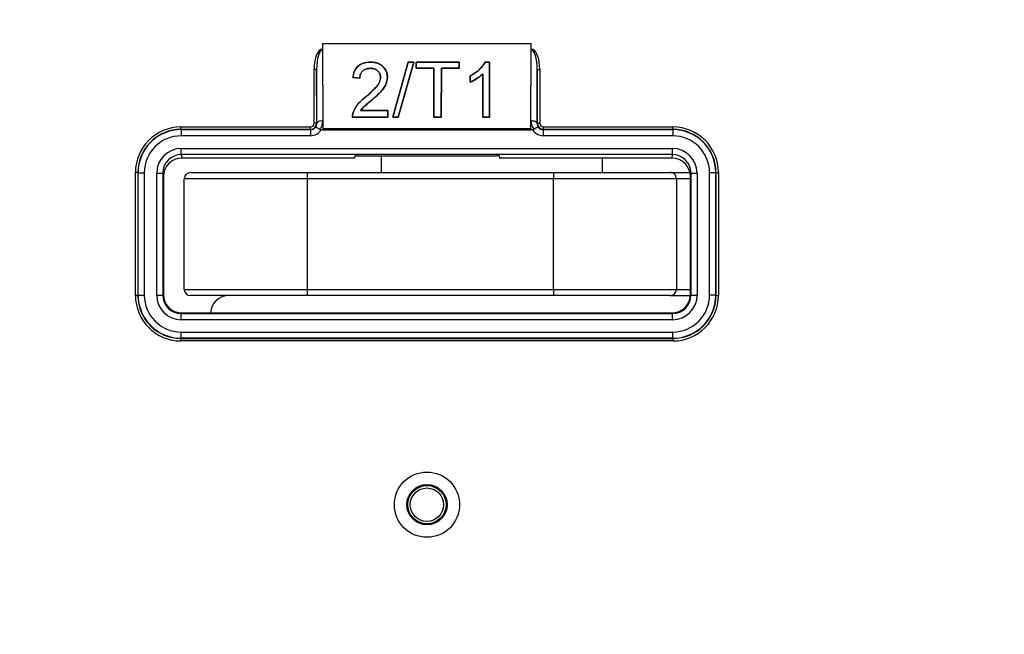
# Paper-space layout 'Sheet1' of a CAD drawing. Header units: millimetres. Extents: x 0 to 420, y 0 to 297.
# Tile 11 of 130: x 57 to 73, y 76 to 86. Entities that reach past the tile are written whole.
import ezdxf

# ---------------------------------------------------------------- set-up
doc = ezdxf.new("R2010")
doc.units = ezdxf.units.MM
doc.layers.add('SLD-0', color=179, linetype='Continuous')
doc.styles.add('SLDTEXTSTYLE1', font='TXT', dxfattribs={"width": 0.75})
doc.styles.add('SLDTEXTSTYLE3', font='TXT', dxfattribs={"width": 0.96})
doc.dimstyles.new('SLDDIMSTYLE3', dxfattribs={"dimtxt": 2.5, "dimasz": 3.302, "dimexe": 0, "dimexo": 0.0625, "dimtad": 1, "dimdec": 1, "dimlfac": 5, "dimrnd": 1e-09, "dimzin": 4, "dimdsep": 46, "dimtxsty": 'SLDTEXTSTYLE1', "dimblk1": 'NONE', "dimblk2": 'NONE', "dimsah": 1, "dimcen": 0, "dimadec": 0, "dimazin": 1, "dimtfac": 1, "dimtmove": 0, "dimatfit": 3, "dimldrblk": 'NONE', "dimfxl": 0, "dimfrac": 2, "dimtolj": 1, "dimtzin": 12, "dimarcsym": 0})
doc.dimstyles.new('SLDDIMSTYLE4', dxfattribs={"dimtxt": 2.5, "dimasz": 3.302, "dimexe": 0, "dimexo": 0.0625, "dimtad": 1, "dimdec": 1, "dimlfac": 5, "dimrnd": 1e-09, "dimzin": 12, "dimdsep": 46, "dimtxsty": 'SLDTEXTSTYLE1', "dimblk1": 'NONE', "dimblk2": 'NONE', "dimsah": 1, "dimcen": 0, "dimadec": 0, "dimazin": 3, "dimtfac": 1, "dimtmove": 0, "dimatfit": 3, "dimldrblk": 'NONE', "dimfxl": 0, "dimfrac": 2, "dimtolj": 1, "dimtzin": 12, "dimarcsym": 0})

# ---------------------------------------------------------------- blocks, each defined once
blk = doc.blocks.new('_D_22')
at = {"layer": 'SLD-0', "color": 179}
for p, q in [((177.639, 244.196), (170.681, 237.013)), ((170.681, 237.013), (163.266, 229.357)), ((168.235, 235.206), (170.681, 237.013)), ((170.681, 237.013), (168.594, 234.858)), ((170.681, 237.013), (168.953, 234.51)), ((168.235, 235.206), (168.953, 234.51)), ((163.266, 229.357), (151.443, 229.357))]:
    blk.add_line(p, q, dxfattribs=at)
at = {"layer": 'SLD-0', "color": 179, "char_height": 2.5, "attachment_point": 1, "style": 'SLDTEXTSTYLE3'}
for s, insert in [('%%c', (150.193, 232.392)), ('20.0', (155.213, 232.43))]:
    blk.add_mtext(s, dxfattribs=dict(at, insert=insert))
blk = doc.blocks.new('_None')
blk = doc.blocks.new('_D_23')
at = {"layer": 'SLD-0', "color": 179}
for p, q in [((163.999, 261.493), (154.023, 261.493)), ((172.8, 249.896), (163.999, 261.493)), ((171.384, 252.588), (170.588, 251.984)), ((171.384, 252.588), (172.8, 249.896)), ((172.8, 249.896), (170.986, 252.286)), ((172.8, 249.896), (170.588, 251.984)), ((175.52, 246.312), (172.8, 249.896))]:
    blk.add_line(p, q, dxfattribs=at)
at = {"layer": 'SLD-0', "color": 179, "char_height": 2.5, "attachment_point": 1, "style": 'SLDTEXTSTYLE3'}
for s, insert in [('%%c', (152.773, 264.528)), ('9.0', (157.794, 264.566))]:
    blk.add_mtext(s, dxfattribs=dict(at, insert=insert))
blk = doc.blocks.new('_D_24')
at = {"layer": 'SLD-0', "color": 179}
for p, q in [((241.453, 256.697), (250.709, 264.131)), ((250.709, 264.131), (262.532, 264.131)), ((241.453, 256.697), (243.478, 258.965)), ((244.105, 258.186), (243.478, 258.965)), ((241.453, 256.697), (243.792, 258.576)), ((244.105, 258.186), (241.453, 256.697)), ((236.385, 252.627), (241.453, 256.697))]:
    blk.add_line(p, q, dxfattribs=at)
at = {"layer": 'SLD-0', "color": 179, "char_height": 2.5, "attachment_point": 1, "style": 'SLDTEXTSTYLE3'}
for s, insert in [('%%c', (251.047, 267.167)), ('13.0', (256.067, 267.205))]:
    blk.add_mtext(s, dxfattribs=dict(at, insert=insert))
blk = doc.blocks.new('_D_25')
at = {"layer": 'SLD-0', "color": 179}
for p, q in [((240.691, 239.098), (237.146, 235.226)), ((237.146, 235.226), (227.951, 225.18)), ((234.752, 233.35), (237.146, 235.226)), ((237.146, 235.226), (235.121, 233.013)), ((237.146, 235.226), (235.489, 232.675)), ((234.752, 233.35), (235.489, 232.675)), ((227.951, 225.18), (216.128, 225.18))]:
    blk.add_line(p, q, dxfattribs=at)
at = {"layer": 'SLD-0', "color": 179, "char_height": 2.5, "attachment_point": 1, "style": 'SLDTEXTSTYLE3'}
for s, insert in [('%%c', (214.878, 228.215)), ('10.5', (219.898, 228.254))]:
    blk.add_mtext(s, dxfattribs=dict(at, insert=insert))
blk = doc.blocks.new('_D_28')
at = {"layer": 'SLD-0', "color": 179}
for p, q in [((173.264, 174.39), (183.569, 183.365)), ((183.569, 183.365), (193.545, 183.365)), ((173.264, 174.39), (175.198, 176.738)), ((175.855, 175.984), (175.198, 176.738)), ((173.264, 174.39), (175.526, 176.361)), ((175.855, 175.984), (173.264, 174.39)), ((169.87, 171.435), (173.264, 174.39))]:
    blk.add_line(p, q, dxfattribs=at)
at = {"layer": 'SLD-0', "color": 179, "char_height": 2.5, "attachment_point": 1, "style": 'SLDTEXTSTYLE3'}
for s, insert in [('%%c', (183.906, 186.4)), ('9.0', (188.927, 186.438))]:
    blk.add_mtext(s, dxfattribs=dict(at, insert=insert))
blk = doc.blocks.new('_D_30')
at = {"layer": 'SLD-0', "color": 179}
for p, q in [((230.033, 164.087), (234.374, 159.249)), ((236.006, 156.682), (234.374, 159.249)), ((234.374, 159.249), (236.75, 157.35)), ((234.374, 159.249), (236.378, 157.016)), ((234.374, 159.249), (244.668, 147.778)), ((236.006, 156.682), (236.75, 157.35)), ((244.668, 147.778), (256.491, 147.778))]:
    blk.add_line(p, q, dxfattribs=at)
at = {"layer": 'SLD-0', "color": 179, "char_height": 2.5, "attachment_point": 1, "style": 'SLDTEXTSTYLE3'}
for s, insert in [('%%c', (245.006, 150.813)), ('13.0', (250.026, 150.851))]:
    blk.add_mtext(s, dxfattribs=dict(at, insert=insert))
blk = doc.blocks.new('_D_31')
at = {"layer": 'SLD-0', "color": 179}
for p, q in [((224.118, 191.46), (212.295, 191.46)), ((230.761, 181.361), (224.118, 191.46)), ((229.53, 184.142), (228.695, 183.593)), ((229.53, 184.142), (230.761, 181.361)), ((230.761, 181.361), (229.113, 183.868)), ((230.761, 181.361), (228.695, 183.593)), ((233.646, 176.975), (230.761, 181.361))]:
    blk.add_line(p, q, dxfattribs=at)
at = {"layer": 'SLD-0', "color": 179, "char_height": 2.5, "attachment_point": 1, "style": 'SLDTEXTSTYLE3'}
for s, insert in [('%%c', (211.045, 194.495)), ('10.5', (216.066, 194.534))]:
    blk.add_mtext(s, dxfattribs=dict(at, insert=insert))

psp = doc.layouts.new('Sheet1')

# ---------------------------------------------------------------- linework, layer by layer
at = {"layer": 'SLD-0', "color": 179, "linetype": 'Continuous', "lineweight": 25}
for p, q in [((61.738, 85.672), (61.738, 85.576)), ((61.738, 85.672), (61.743, 84.288)), ((61.738, 85.672), (65.129, 85.672)), ((65.124, 84.288), (65.129, 85.672)), ((65.13, 85.576), (65.129, 85.672)), ((61.706, 85.576), (61.709, 85.576)), ((61.738, 85.576), (61.706, 85.576)), ((61.709, 85.576), (61.738, 85.576)), ((61.738, 85.576), (61.738, 85.568)), ((61.738, 85.576), (61.738, 85.576)), ((61.738, 85.568), (61.742, 84.414)), ((65.125, 84.414), (65.13, 85.568)), ((65.13, 85.568), (65.13, 85.576)), ((65.13, 85.576), (65.13, 85.576)), ((65.13, 85.576), (65.159, 85.576)), ((65.161, 85.576), (65.13, 85.576)), ((65.159, 85.576), (65.161, 85.576)), ((62.516, 85.369), (62.516, 85.37)), ((63.129, 85.37), (62.88, 84.476)), ((62.881, 84.476), (63.129, 85.369)), ((63.221, 85.369), (62.965, 84.476)), ((62.966, 84.476), (63.222, 85.37)), ((63.222, 85.37), (63.129, 85.37)), ((63.129, 85.369), (63.129, 85.37)), ((63.129, 85.369), (63.221, 85.369)), ((63.221, 85.369), (63.222, 85.37)), ((63.957, 85.37), (63.256, 85.37)), ((63.256, 85.37), (63.256, 85.269)), ((63.256, 85.369), (63.256, 85.37)), ((63.257, 85.269), (63.256, 85.369)), ((63.256, 85.369), (63.957, 85.369)), ((63.957, 85.269), (63.957, 85.37)), ((63.957, 85.369), (63.957, 85.37)), ((63.957, 85.369), (63.957, 85.269)), ((64.453, 85.37), (64.381, 85.37)), ((64.381, 85.369), (64.381, 85.37)), ((64.381, 85.369), (64.453, 85.369)), ((64.45, 84.476), (64.453, 85.37)), ((64.453, 85.369), (64.45, 84.476)), ((64.453, 85.369), (64.453, 85.37)), ((61.599, 84.376), (61.599, 85.252)), ((61.639, 85.252), (61.599, 85.252)), ((61.642, 84.372), (61.639, 85.252)), ((61.639, 85.252), (61.639, 84.376)), ((62.514, 85.269), (62.514, 85.269)), ((63.256, 85.269), (63.545, 85.269)), ((63.257, 85.269), (63.256, 85.269)), ((63.545, 85.269), (63.257, 85.269)), ((63.545, 85.269), (63.548, 84.476)), ((63.548, 84.476), (63.545, 85.269)), ((63.545, 85.269), (63.545, 85.269)), ((63.665, 84.476), (63.668, 85.269)), ((63.668, 85.269), (63.665, 84.476)), ((63.668, 85.269), (63.957, 85.269)), ((63.957, 85.269), (63.668, 85.269)), ((63.668, 85.269), (63.668, 85.269)), ((63.957, 85.269), (63.957, 85.269)), ((64.342, 85.178), (64.341, 85.177)), ((64.341, 85.177), (64.344, 84.476)), ((64.344, 84.476), (64.342, 85.178)), ((65.228, 85.252), (65.225, 84.372)), ((65.228, 84.376), (65.228, 85.252)), ((65.228, 85.252), (65.268, 85.252)), ((65.268, 85.252), (65.268, 84.376)), ((62.23, 85.119), (62.341, 85.108)), ((62.231, 85.119), (62.23, 85.119)), ((62.341, 85.108), (62.231, 85.119)), ((62.341, 85.108), (62.341, 85.108)), ((62.68, 85.121), (62.68, 85.121)), ((62.791, 85.122), (62.791, 85.122)), ((64.134, 85.145), (64.134, 85.043)), ((64.134, 85.144), (64.134, 85.145)), ((64.135, 85.044), (64.134, 85.144)), ((64.135, 85.044), (64.134, 85.043)), ((62.438, 84.805), (62.438, 84.805)), ((62.541, 84.756), (62.541, 84.756)), ((62.233, 84.549), (62.233, 84.55)), ((62.355, 84.582), (62.8, 84.582)), ((62.8, 84.582), (62.356, 84.582)), ((62.8, 84.476), (62.8, 84.582)), ((62.8, 84.582), (62.8, 84.476)), ((62.8, 84.582), (62.8, 84.582)), ((61.639, 84.376), (61.599, 84.376)), ((61.639, 84.376), (61.642, 84.372)), ((61.644, 84.38), (61.642, 84.372)), ((61.65, 84.388), (61.644, 84.38)), ((61.659, 84.395), (61.65, 84.388)), ((61.672, 84.402), (61.659, 84.395)), ((61.687, 84.407), (61.672, 84.402)), ((61.704, 84.411), (61.687, 84.407)), ((61.723, 84.413), (61.704, 84.411)), ((61.742, 84.414), (61.723, 84.413)), ((61.742, 84.414), (61.743, 84.271)), ((62.221, 84.476), (62.8, 84.476)), ((62.8, 84.476), (62.221, 84.476)), ((62.221, 84.476), (62.221, 84.476)), ((62.8, 84.476), (62.8, 84.476)), ((62.88, 84.476), (62.966, 84.476)), ((62.881, 84.476), (62.88, 84.476)), ((62.965, 84.476), (62.881, 84.476)), ((62.965, 84.476), (62.966, 84.476)), ((63.548, 84.476), (63.665, 84.476)), ((63.665, 84.476), (63.548, 84.476)), ((63.548, 84.476), (63.548, 84.476)), ((63.665, 84.476), (63.665, 84.476)), ((64.344, 84.476), (64.45, 84.476)), ((64.45, 84.476), (64.344, 84.476)), ((64.344, 84.476), (64.344, 84.476)), ((64.45, 84.476), (64.45, 84.476)), ((65.124, 84.271), (65.125, 84.414)), ((65.144, 84.413), (65.125, 84.414)), ((65.163, 84.411), (65.144, 84.413)), ((65.18, 84.407), (65.163, 84.411)), ((65.195, 84.402), (65.18, 84.407)), ((65.208, 84.395), (65.195, 84.402)), ((65.217, 84.388), (65.208, 84.395)), ((65.223, 84.38), (65.217, 84.388)), ((65.225, 84.372), (65.223, 84.38)), ((65.225, 84.372), (65.228, 84.376)), ((65.228, 84.376), (65.268, 84.376)), ((59.434, 84.276), (59.434, 84.316)), ((59.434, 84.316), (61.539, 84.316)), ((59.434, 84.276), (59.438, 84.272)), ((61.539, 84.276), (59.434, 84.276)), ((59.438, 84.272), (61.543, 84.272)), ((59.438, 84.272), (59.438, 84.172)), ((61.539, 84.276), (61.539, 84.316)), ((61.543, 84.272), (61.539, 84.276)), ((61.543, 84.272), (61.543, 84.172)), ((61.743, 84.271), (61.715, 84.271)), ((61.743, 84.288), (61.743, 84.271)), ((61.743, 84.288), (65.124, 84.288)), ((61.743, 84.271), (65.124, 84.271)), ((65.124, 84.288), (65.124, 84.271)), ((65.152, 84.271), (65.124, 84.271)), ((65.328, 84.276), (65.324, 84.272)), ((65.324, 84.272), (65.324, 84.172)), ((65.324, 84.272), (67.429, 84.272)), ((65.328, 84.276), (65.328, 84.316)), ((65.328, 84.316), (67.433, 84.316)), ((67.433, 84.276), (65.328, 84.276)), ((67.429, 84.272), (67.433, 84.276)), ((67.429, 84.272), (67.429, 84.172)), ((67.433, 84.276), (67.433, 84.316)), ((61.543, 84.172), (59.438, 84.172)), ((67.429, 84.172), (65.324, 84.172)), ((59.439, 83.966), (67.428, 83.966)), ((59.439, 83.866), (59.439, 83.966)), ((67.428, 83.866), (67.428, 83.966)), ((67.428, 83.866), (59.439, 83.866)), ((59.439, 83.866), (59.449, 83.808)), ((62.254, 83.808), (59.449, 83.808)), ((62.26, 83.844), (62.254, 83.808)), ((62.3, 83.847), (64.567, 83.847)), ((62.689, 83.847), (62.689, 83.575)), ((64.608, 83.844), (64.614, 83.808)), ((67.418, 83.808), (64.614, 83.808)), ((66.289, 83.575), (66.289, 83.808)), ((67.418, 83.808), (67.428, 83.866)), ((58.694, 81.576), (58.694, 83.576)), ((58.734, 83.576), (58.694, 83.576)), ((58.738, 83.572), (58.734, 83.576)), ((58.734, 83.576), (58.734, 81.576)), ((58.738, 81.581), (58.738, 83.572)), ((58.738, 83.572), (58.838, 83.572)), ((58.838, 83.572), (58.838, 81.581)), ((59.04, 81.582), (59.04, 83.565)), ((59.04, 83.565), (59.14, 83.565)), ((59.14, 83.565), (59.14, 81.582)), ((59.149, 83.508), (59.14, 83.565)), ((59.589, 83.575), (61.489, 83.575)), ((61.489, 83.575), (61.489, 83.475)), ((61.489, 83.575), (65.489, 83.575)), ((65.489, 83.575), (67.389, 83.575)), ((65.489, 83.575), (65.489, 83.475)), ((67.389, 83.575), (67.71, 83.575)), ((67.727, 83.565), (67.718, 83.508)), ((67.727, 81.582), (67.727, 83.565)), ((67.727, 83.565), (67.827, 83.565)), ((67.827, 83.565), (67.827, 81.582)), ((68.029, 81.581), (68.029, 83.572)), ((68.129, 83.572), (68.029, 83.572)), ((68.133, 83.576), (68.129, 83.572)), ((68.129, 83.572), (68.129, 81.581)), ((68.133, 81.576), (68.133, 83.576)), ((68.133, 83.576), (68.173, 83.576)), ((68.173, 83.576), (68.173, 81.576)), ((59.149, 83.508), (59.149, 81.592)), ((61.489, 83.475), (59.489, 83.475)), ((59.489, 81.675), (59.489, 83.475)), ((65.489, 83.475), (61.489, 83.475)), ((61.489, 83.475), (61.489, 81.675)), ((67.489, 83.475), (65.489, 83.475)), ((65.489, 81.675), (65.489, 83.475)), ((67.489, 83.475), (67.489, 81.675)), ((67.718, 81.592), (67.718, 83.508)), ((59.489, 81.675), (61.489, 81.675)), ((61.489, 81.675), (61.489, 81.575)), ((61.489, 81.675), (65.489, 81.675)), ((65.489, 81.675), (67.489, 81.675)), ((65.489, 81.675), (65.489, 81.575)), ((58.734, 81.576), (58.694, 81.576)), ((58.734, 81.576), (58.738, 81.581)), ((58.738, 81.581), (58.838, 81.581)), ((59.04, 81.582), (59.14, 81.582)), ((59.14, 81.582), (59.149, 81.592)), ((61.489, 81.575), (59.589, 81.575)), ((60.169, 81.575), (60.169, 81.572)), ((65.489, 81.575), (61.489, 81.575)), ((67.389, 81.575), (65.489, 81.575)), ((67.389, 81.575), (67.717, 81.575)), ((67.718, 81.592), (67.727, 81.582)), ((67.727, 81.582), (67.827, 81.582)), ((68.129, 81.581), (68.029, 81.581)), ((68.129, 81.581), (68.133, 81.576)), ((68.133, 81.576), (68.173, 81.576)), ((59.449, 81.292), (59.44, 81.282)), ((59.44, 81.182), (59.44, 81.282)), ((59.44, 81.282), (67.427, 81.282)), ((67.427, 81.182), (59.44, 81.182)), ((59.449, 81.292), (67.418, 81.292)), ((67.427, 81.282), (67.418, 81.292)), ((67.427, 81.182), (67.427, 81.282)), ((59.438, 80.881), (59.434, 80.877)), ((59.434, 80.877), (67.433, 80.877)), ((59.434, 80.877), (59.434, 80.837)), ((59.438, 80.981), (67.429, 80.981)), ((59.438, 80.881), (59.438, 80.981)), ((67.429, 80.881), (59.438, 80.881)), ((67.429, 80.881), (67.429, 80.981)), ((67.433, 80.877), (67.429, 80.881)), ((67.433, 80.877), (67.433, 80.837)), ((67.433, 80.837), (59.434, 80.837))]:
    psp.add_line(p, q, dxfattribs=at)
at = {"layer": 'SLD-0', "color": 8, "linetype": 'Continuous', "lineweight": 25}
for p, q in [((67.718, 83.475), (67.489, 83.475)), ((67.489, 81.675), (67.718, 81.675))]:
    psp.add_line(p, q, dxfattribs=at)
at = {"layer": 'SLD-0', "color": 179, "linetype": 'Continuous', "lineweight": 25}
for radius in [0.53, 0.328, 0.311, 0.271]:
    psp.add_circle((63.434, 78.176), radius, dxfattribs=at)
for centre, radius, start, end in [((61.539, 84.376), 0.1, 270.0028, 359.9974), ((65.328, 84.376), 0.1, 180.0024, 269.9974), ((59.589, 83.475), 0.1, 90.0006, 179.9999), ((67.389, 83.475), 0.1, 0, 90.0001), ((59.589, 81.675), 0.1, 180.0003, 269.9994), ((67.389, 81.675), 0.1, 269.9999, 359.9997), ((60.214, 81.275), 0.3, 90, 176.8416)]:
    psp.add_arc(centre, radius, start, end, dxfattribs=at)
for centre, major_axis, ratio, start_param, end_param in [((61.739, 85.25), (0.001, -0.335), 0.417655, 3.369597, 4.702781), ((61.739, 85.25), (-0.001, 0.318), 0.313973, 6.281519, 7.844373), ((65.128, 85.25), (0.001, 0.318), 0.313973, 4.721993, 6.284866), ((65.128, 85.25), (0.001, 0.335), 0.417655, 4.721997, 6.055177), ((61.539, 84.376), (-0.0424, 0.0424), 0.999924, 2.356237, 3.926959), ((61.542, 84.372), (-0.0395, 0.093), 0.988559, 3.653893, 4.314648), ((61.542, 84.414), (-0.078, 0.185), 0.994278, 3.57229, 4.315949), ((65.325, 84.414), (0.078, 0.185), 0.994278, 1.967237, 2.71089), ((65.325, 84.372), (0.0395, 0.093), 0.988559, 1.968537, 2.629301), ((65.328, 84.376), (-0.0424, -0.0424), 0.999924, 5.497819, 7.068541), ((59.434, 83.576), (-0.523, 0.523), 0.999924, 5.497826, 7.068544), ((59.434, 83.576), (0.495, -0.495), 0.999915, 2.356233, 3.926951), ((59.438, 83.572), (0.495, -0.495), 0.999946, 2.356231, 3.926953), ((61.543, 84.372), (0.0707, -0.0707), 0.999772, 5.497811, 6.40779), ((61.543, 84.372), (-0.141, 0.141), 0.999924, 2.356225, 3.398385), ((65.324, 84.372), (-0.141, -0.141), 0.999924, 6.026393, 7.068545), ((65.324, 84.372), (0.0707, 0.0707), 0.999772, 3.016996, 3.926953), ((67.429, 83.572), (0.495, 0.495), 0.999946, 5.497825, 7.068545), ((67.433, 83.576), (0.523, 0.523), 0.999924, 5.497827, 7.068545), ((67.433, 83.576), (0.495, 0.495), 0.999915, 5.497825, 7.068545), ((59.438, 83.572), (-0.424, 0.424), 0.999924, 5.497825, 7.068546), ((67.429, 83.572), (0.424, 0.424), 0.999924, 5.497825, 7.068545), ((59.44, 83.565), (-0.066, 0.395), 0.998592, 6.118411, 7.688749), ((67.427, 83.565), (0.066, 0.395), 0.998592, 4.877625, 6.447962), ((59.44, 83.565), (-0.049, 0.297), 0.997656, 6.118412, 7.688744), ((59.449, 83.508), (-0.049, 0.296), 0.998592, 6.118409, 7.688749), ((62.3, 83.844), (0.04, 0), 0.056322, 1.569362, 3.13221), ((64.568, 83.844), (0.04, 0), 0.056322, 0.009074, 1.57225), ((67.418, 83.508), (0.049, 0.296), 0.998592, 4.877622, 6.447962), ((67.427, 83.565), (0.049, 0.297), 0.997656, 4.877626, 6.447964), ((59.434, 81.577), (-0.523, -0.523), 0.999924, 5.497825, 7.068545), ((59.434, 81.577), (0.495, 0.495), 0.999915, 2.356233, 3.926952), ((59.438, 81.581), (0.495, 0.495), 0.999946, 2.356233, 3.926954), ((59.438, 81.581), (-0.424, -0.424), 0.999924, 5.497825, 7.068547), ((59.44, 81.582), (0.283, 0.283), 0.999924, 2.356233, 3.926953), ((59.44, 81.582), (0.212, 0.212), 0.999873, 2.356228, 3.926953), ((59.449, 81.592), (0.212, 0.212), 0.999924, 2.356233, 3.926953), ((67.418, 81.592), (-0.212, 0.212), 0.999924, 2.356233, 3.926953), ((67.427, 81.582), (-0.283, 0.283), 0.999924, 2.356232, 3.926953), ((67.427, 81.582), (-0.212, 0.212), 0.999873, 2.356231, 3.926953), ((67.429, 81.581), (0.424, -0.424), 0.999924, 5.497825, 7.068546), ((67.429, 81.581), (0.495, -0.495), 0.999946, 5.497825, 7.068545), ((67.433, 81.577), (0.495, -0.495), 0.999915, 5.497825, 7.068544), ((67.433, 81.577), (0.523, -0.523), 0.999924, 5.497825, 7.068544)]:
    psp.add_ellipse(centre, major_axis=major_axis, ratio=ratio, start_param=start_param, end_param=end_param, dxfattribs=at)
for points, knots in [([(61.709, 85.576), (61.715, 85.575), (61.725, 85.574), (61.734, 85.57), (61.737, 85.568), (61.738, 85.568)], [0, 0, 0, 0, 0.663881, 0.970691, 1, 1, 1, 1]), ([(65.13, 85.568), (65.13, 85.568), (65.133, 85.57), (65.142, 85.574), (65.152, 85.575), (65.159, 85.576)], [0, 0, 0, 0, 0.029297, 0.373713, 1, 1, 1, 1]), ([(62.516, 85.37), (62.473, 85.367), (62.403, 85.361), (62.319, 85.314), (62.262, 85.248), (62.238, 85.179), (62.232, 85.133), (62.23, 85.119)], [0, 0, 0, 0, 0.286183, 0.470163, 0.654299, 0.895666, 1, 1, 1, 1]), ([(62.231, 85.119), (62.239, 85.165), (62.252, 85.236), (62.318, 85.312), (62.387, 85.352), (62.456, 85.367), (62.5, 85.369), (62.516, 85.369)], [0, 0, 0, 0, 0.340849, 0.52311, 0.705496, 0.888211, 1, 1, 1, 1]), ([(62.791, 85.122), (62.789, 85.152), (62.784, 85.208), (62.739, 85.282), (62.675, 85.336), (62.596, 85.366), (62.542, 85.368), (62.516, 85.37)], [0, 0, 0, 0, 0.222566, 0.424454, 0.626179, 0.820103, 1, 1, 1, 1]), ([(62.516, 85.369), (62.556, 85.366), (62.623, 85.361), (62.705, 85.315), (62.758, 85.255), (62.787, 85.188), (62.79, 85.142), (62.791, 85.122)], [0, 0, 0, 0, 0.272936, 0.46139, 0.649423, 0.851729, 1, 1, 1, 1]), ([(64.381, 85.37), (64.357, 85.333), (64.315, 85.269), (64.226, 85.196), (64.165, 85.162), (64.134, 85.145)], [0, 0, 0, 0, 0.392911, 0.69385, 1, 1, 1, 1]), ([(64.134, 85.144), (64.168, 85.163), (64.231, 85.198), (64.318, 85.273), (64.359, 85.334), (64.381, 85.369)], [0, 0, 0, 0, 0.3363294, 0.6235631, 1, 1, 1, 1]), ([(62.341, 85.108), (62.344, 85.133), (62.348, 85.174), (62.382, 85.223), (62.423, 85.252), (62.469, 85.267), (62.5, 85.268), (62.514, 85.269)], [0, 0, 0, 0, 0.298281, 0.481076, 0.663848, 0.851408, 1, 1, 1, 1]), ([(62.514, 85.269), (62.492, 85.268), (62.454, 85.265), (62.403, 85.241), (62.367, 85.206), (62.345, 85.16), (62.342, 85.127), (62.341, 85.108)], [0, 0, 0, 0, 0.2272854, 0.4146751, 0.6023993, 0.7839371, 1, 1, 1, 1]), ([(62.514, 85.269), (62.534, 85.267), (62.571, 85.265), (62.619, 85.241), (62.655, 85.207), (62.677, 85.165), (62.679, 85.135), (62.68, 85.121)], [0, 0, 0, 0, 0.231958, 0.426589, 0.620934, 0.82742, 1, 1, 1, 1]), ([(62.68, 85.121), (62.679, 85.14), (62.675, 85.177), (62.641, 85.224), (62.596, 85.256), (62.551, 85.268), (62.523, 85.269), (62.514, 85.269)], [0, 0, 0, 0, 0.23051, 0.47303, 0.683151, 0.888069, 1, 1, 1, 1]), ([(64.134, 85.043), (64.171, 85.061), (64.247, 85.096), (64.309, 85.15), (64.341, 85.177)], [0, 0, 0, 0, 0.48804, 1, 1, 1, 1]), ([(64.342, 85.178), (64.318, 85.157), (64.275, 85.119), (64.204, 85.076), (64.157, 85.054), (64.135, 85.044)], [0, 0, 0, 0, 0.383123, 0.698273, 1, 1, 1, 1]), ([(62.68, 85.121), (62.676, 85.097), (62.668, 85.038), (62.605, 84.958), (62.525, 84.88), (62.467, 84.83), (62.438, 84.805)], [0, 0, 0, 0, 0.187383, 0.445873, 0.72508, 1, 1, 1, 1]), ([(62.438, 84.805), (62.465, 84.827), (62.519, 84.874), (62.602, 84.954), (62.67, 85.036), (62.678, 85.1), (62.68, 85.121)], [0, 0, 0, 0, 0.253047, 0.512475, 0.838643, 1, 1, 1, 1]), ([(62.791, 85.122), (62.786, 85.087), (62.778, 85.014), (62.714, 84.917), (62.631, 84.834), (62.571, 84.782), (62.541, 84.756)], [0, 0, 0, 0, 0.237959, 0.493369, 0.745246, 1, 1, 1, 1]), ([(62.541, 84.756), (62.597, 84.804), (62.682, 84.876), (62.774, 85.002), (62.785, 85.081), (62.791, 85.122)], [0, 0, 0, 0, 0.470022, 0.721999, 1, 1, 1, 1]), ([(62.438, 84.805), (62.396, 84.77), (62.332, 84.717), (62.265, 84.628), (62.243, 84.576), (62.233, 84.55)], [0, 0, 0, 0, 0.480228, 0.735667, 1, 1, 1, 1]), ([(62.233, 84.549), (62.254, 84.594), (62.287, 84.666), (62.367, 84.745), (62.414, 84.785), (62.438, 84.805)], [0, 0, 0, 0, 0.449107, 0.725744, 1, 1, 1, 1]), ([(62.541, 84.756), (62.523, 84.742), (62.487, 84.712), (62.42, 84.658), (62.38, 84.611), (62.355, 84.582)], [0, 0, 0, 0, 0.271728, 0.543631, 1, 1, 1, 1]), ([(62.356, 84.582), (62.369, 84.6), (62.396, 84.636), (62.462, 84.691), (62.511, 84.731), (62.541, 84.756)], [0, 0, 0, 0, 0.263641, 0.536744, 1, 1, 1, 1]), ([(62.233, 84.55), (62.229, 84.537), (62.224, 84.518), (62.221, 84.493), (62.221, 84.481), (62.221, 84.476)], [0, 0, 0, 0, 0.524854, 0.793584, 1, 1, 1, 1]), ([(62.221, 84.476), (62.222, 84.487), (62.222, 84.506), (62.227, 84.53), (62.231, 84.543), (62.233, 84.549)], [0, 0, 0, 0, 0.459574, 0.72934, 1, 1, 1, 1]), ([(62.355, 84.582), (62.355, 84.582), (62.355, 84.582), (62.356, 84.582), (62.356, 84.582)], [0, 0, 0, 0, 0.611651, 1, 1, 1, 1]), ([(61.622, 84.31), (61.622, 84.31), (61.623, 84.312), (61.628, 84.312), (61.642, 84.307), (61.664, 84.296), (61.681, 84.284), (61.69, 84.278)], [0, 0, 0, 0, 0.009268, 0.237289, 0.492288, 0.746127, 1, 1, 1, 1]), ([(61.69, 84.278), (61.694, 84.276), (61.702, 84.272), (61.711, 84.271), (61.715, 84.271)], [0, 0, 0, 0, 0.5120328, 1, 1, 1, 1]), ([(65.152, 84.271), (65.156, 84.271), (65.166, 84.272), (65.173, 84.276), (65.177, 84.278)], [0, 0, 0, 0, 0.516686, 1, 1, 1, 1]), ([(65.245, 84.31), (65.245, 84.31), (65.244, 84.312), (65.239, 84.312), (65.225, 84.307), (65.203, 84.296), (65.186, 84.284), (65.177, 84.278)], [0, 0, 0, 0, 0.0092684, 0.2372878, 0.4922897, 0.7461198, 1, 1, 1, 1])]:
    psp.add_open_spline(points, degree=3, knots=knots, dxfattribs=at)

# ---------------------------------------------------------------- dimensions: what is measured, and where the dimension line sits
at = {"layer": 'SLD-0', "color": 179}
for p1, dimstyle, picture, middle in [((0.889, 0.948), 'SLDDIMSTYLE3', '_D_24', (257.414, 266.248)), ((0.517, 0.737), 'SLDDIMSTYLE3', '_D_23', (158.218, 263.609)), ((1.173, 1.62), 'SLDDIMSTYLE3', '_D_22', (156.561, 231.473)), ((0.745, 0.74), 'SLDDIMSTYLE4', '_D_25', (221.245, 227.297)), ((0.831303, 0.6414323), 'SLDDIMSTYLE4', '_D_31', (217.4129934, 193.5763759)), ((0.634, 0.639), 'SLDDIMSTYLE3', '_D_28', (189.351, 185.481)), ((1.067, 0.743), 'SLDDIMSTYLE3', '_D_30', (251.373, 149.894))]:
    dim = psp.add_diameter_dim_2p(p1=p1, p2=(0, 0), dimstyle=dimstyle, dxfattribs=at)
    dim.commit()
    dim.dimension.update_dxf_attribs({"geometry": picture, "text_midpoint": middle, "dimtype": 163})

doc.saveas('drawing.dxf')
